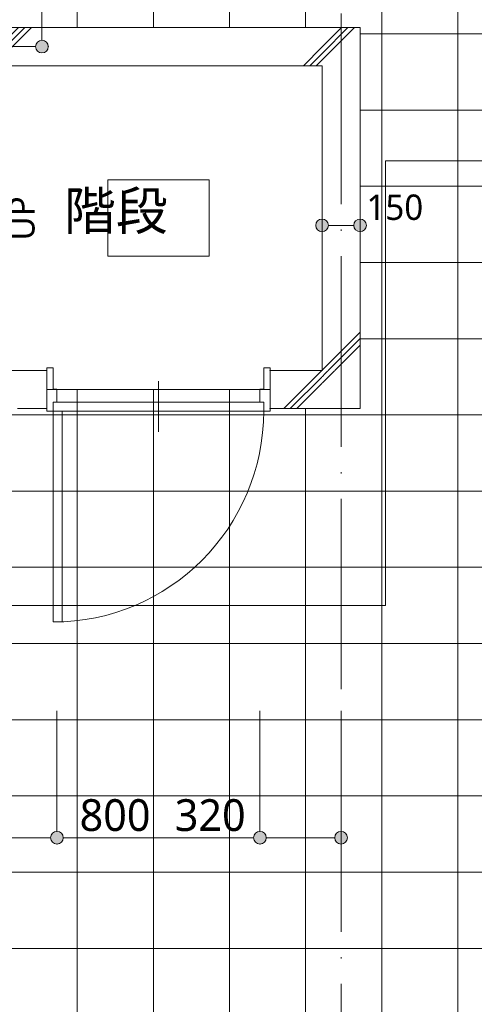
# Model space of a CAD drawing. Header units: millimetres. Extents: x 0 to 841, y 0 to 1188.
# Tile 44 of 98: x 162 to 198, y 971 to 1048. Entities that reach past the tile are written whole.
import ezdxf
from ezdxf.xclip import XClip

# ---------------------------------------------------------------- set-up
doc = ezdxf.new("R2010")
doc.units = ezdxf.units.MM
doc.header["$MEASUREMENT"] = 0
doc.header["$XCLIPFRAME"] = 0
doc.linetypes.add('Wipeout_Contour', pattern=[1000, 0, -1000])
doc.linetypes.add('通り芯', pattern=[19, 15, -2, 0, -2])
for name, color, linetype, lineweight in [('Archicadドア_ペン_番号__23', 7, 'Continuous', 15), ('壁-躯体_ペン_番号__27', 7, 'Continuous', 15), ('室名.★_ペン_番号__46', 7, 'Continuous', 13), ('寸法_ペン_番号__45', 7, 'Continuous', 13), ('寸法_ペン_番号__46', 7, 'Continuous', 13), ('床_ペン_番号__101', 252, 'Continuous', 5), ('通り芯_ペン_番号__139', 8, 'Continuous', 5)]:
    doc.layers.add(name, color=color, linetype=linetype, lineweight=lineweight)
for name, color, linetype, lineweight, true_color in [('Archicadドア_ペン_番号__63', 251, 'Continuous', 5, 0x6a6a6a), ('壁-躯体_ペン_番号__169', 253, 'Continuous', 5, 0xaaaaaa), ('室名.★_ペン_番号__85', 251, 'Continuous', 5, 0x6a6a6a), ('寸法_ペン_番号__85', 251, 'Continuous', 5, 0x6a6a6a), ('床_ペン_番号__89', 251, 'Continuous', 5, 0x6a6a6a), ('断面図_ペン_番号__85', 251, 'Continuous', 5, 0x6a6a6a), ('階段_ペン_番号__71', 251, 'Continuous', 5, 0x6a6a6a)]:
    doc.layers.add(name, color=color, linetype=linetype, lineweight=lineweight, true_color=true_color)
for name, color, linetype in [('壁-躯体', 7, 'Continuous'), ('室名.★', 7, 'Continuous'), ('寸法', 7, 'Continuous'), ('床', 7, 'Continuous')]:
    doc.layers.add(name, color=color, linetype=linetype)
doc.styles.add('GENERATED_STYLE_1', font='meiryo.ttc')
doc.styles.add('GENERATED_STYLE_2', font='meiryo.ttc')
pattern_1 = [(45, (93.15, 926.959), (-12.728, 12.728), []), (45, (92.896, 927.213), (-12.728, 12.728), []), (45, (92.642, 927.468), (-12.728, 12.728), [])]

# ---------------------------------------------------------------- blocks, each defined once
blk = doc.blocks.new('図面_5_5', base_point=(203.151, 1001.922))
at = {"color": 254, "linetype": 'Wipeout_Contour', "lineweight": 0, "ltscale": 14637.712152}
blk.add_wipeout([(133.151, 926.959), (221.651, 926.959), (221.651, 1094.959), (154.651, 1094.959), (154.651, 1082.259), (151.651, 1081.459), (151.651, 1061.859), (154.651, 1061.059), (154.651, 1045.959), (187.151, 1045.959), (187.151, 1018.959), (160.151, 1018.959), (160.151, 991.959), (133.151, 991.959)], dxfattribs=at).dxf.layer = '床'
at = {"layer": '寸法', "linetype": 'Continuous', "lineweight": 0, "true_color": 0x000000}
for points in [[(164.251, 983.671), (164.289, 983.48), (164.397, 983.318), (164.559, 983.209), (164.751, 983.171), (164.942, 983.209), (165.104, 983.318), (165.213, 983.48), (165.251, 983.671), (165.213, 983.862), (165.104, 984.025), (164.942, 984.133), (164.751, 984.171), (164.559, 984.133), (164.397, 984.025), (164.289, 983.862)], [(180.251, 983.671), (180.289, 983.48), (180.397, 983.318), (180.559, 983.209), (180.751, 983.171), (180.942, 983.209), (181.104, 983.318), (181.213, 983.48), (181.251, 983.671), (181.213, 983.862), (181.104, 984.025), (180.942, 984.133), (180.751, 984.171), (180.559, 984.133), (180.397, 984.025), (180.289, 983.862)], [(186.651, 983.671), (186.689, 983.48), (186.797, 983.318), (186.959, 983.209), (187.151, 983.171), (187.342, 983.209), (187.504, 983.318), (187.613, 983.48), (187.651, 983.671), (187.613, 983.862), (187.504, 984.025), (187.342, 984.133), (187.151, 984.171), (186.959, 984.133), (186.797, 984.025), (186.689, 983.862)]]:
    blk.add_hatch(color=18, dxfattribs=at).paths.add_polyline_path(points)
at = {"layer": '床_ペン_番号__101', "linetype": 'Continuous', "lineweight": 5}
h = blk.add_hatch(dxfattribs=at)
h.set_pattern_fill('格子30x30_0005', color=252, style=0, pattern_type=2)
h.set_pattern_definition([(0, (160.351, 926.9587), (0, 6), []), (90, (160.351, 926.9587), (-6, 0), [])])
h.paths.add_polyline_path([(133.151, 926.959), (221.651, 926.959), (221.651, 1094.959), (154.651, 1094.959), (154.651, 1082.259), (151.651, 1081.459), (151.651, 1061.859), (154.651, 1061.059), (154.651, 1045.959), (187.151, 1045.959), (187.151, 1018.959), (160.151, 1018.959), (160.151, 991.959), (133.151, 991.959)])
at = {"layer": 'Archicadドア_ペン_番号__23', "color": 7, "linetype": 'Continuous', "lineweight": 15}
for p, q in [((164.451, 1017.259), (164.451, 1017.979)), ((164.451, 1017.979), (164.751, 1017.979)), ((181.051, 1017.979), (164.451, 1017.979)), ((164.451, 1017.979), (164.451, 1017.259)), ((181.051, 1017.979), (180.751, 1017.979)), ((181.051, 1017.259), (181.051, 1017.979)), ((181.051, 1017.259), (181.051, 1017.979)), ((164.451, 1017.259), (181.051, 1017.259))]:
    blk.add_line(p, q, dxfattribs=at)
at = {"layer": 'Archicadドア_ペン_番号__63', "color": 251, "linetype": 'Continuous', "lineweight": 5, "true_color": 0x6a6a6a}
for p, q in [((165.171, 1017.259), (164.451, 1017.259)), ((164.451, 1017.259), (164.451, 1000.659)), ((165.171, 1000.659), (165.171, 1017.259)), ((164.451, 1000.659), (165.171, 1000.659))]:
    blk.add_line(p, q, dxfattribs=at)
blk.add_arc((164.451, 1017.259), 16.6, 270, 0, dxfattribs=at)
at = {"layer": '寸法_ペン_番号__45', "color": 7, "linetype": 'Continuous', "lineweight": 13}
for centre in [(164.751, 983.671), (180.751, 983.671), (187.151, 983.671)]:
    blk.add_circle(centre, 0.5, dxfattribs=at)
at = {"layer": '寸法_ペン_番号__85', "color": 251, "linetype": 'Continuous', "lineweight": 5, "true_color": 0x6a6a6a}
for p, q in [((164.751, 984.171), (164.751, 993.671)), ((180.751, 984.171), (180.751, 993.671)), ((187.151, 984.171), (187.151, 993.671)), ((160.651, 983.671), (164.251, 983.671)), ((165.251, 983.671), (180.251, 983.671)), ((181.251, 983.671), (186.651, 983.671))]:
    blk.add_line(p, q, dxfattribs=at)
for p in [(164.751, 983.171), (180.751, 983.171), (187.151, 983.171)]:
    blk.add_point(p, dxfattribs=at)
at = {"layer": '床_ペン_番号__89', "color": 251, "linetype": 'Continuous', "lineweight": 5, "true_color": 0x6a6a6a, "flags": 128}
blk.add_lwpolyline([(133.151, 926.959), (221.651, 926.959), (221.651, 1094.959), (154.651, 1094.959), (154.651, 1082.259), (151.651, 1081.459), (151.651, 1061.859), (154.651, 1061.059), (154.651, 1045.959), (187.151, 1045.959), (187.151, 1018.959), (160.151, 1018.959), (160.151, 991.959), (133.151, 991.959)], close=True, dxfattribs=at)
at = {"layer": '断面図_ペン_番号__85', "color": 251, "linetype": 'Continuous', "lineweight": 5, "true_color": 0x6a6a6a}
for p, q in [((190.651, 1001.959), (190.651, 1036.959)), ((190.651, 1036.959), (371.651, 1036.959)), ((34.651, 1001.959), (190.651, 1001.959))]:
    blk.add_line(p, q, dxfattribs=at)
at = {"layer": '寸法_ペン_番号__46', "color": 7, "linetype": 'Continuous', "lineweight": 13, "attachment_point": 7, "style": 'GENERATED_STYLE_1'}
for s, insert, char_height, width in [('\\A1;{\\pql;\\fMeiryo|b0|i0|c128|p0;\\W1.000000;150}', (189.151, 1032.286), 2, 4.96876), ('\\A1;{\\pql;\\fMeiryo|b0|i0|c128|p0;\\W1.000000;800}', (166.54, 984.171), 2.5, 6.21095), ('\\A1;{\\pql;\\fMeiryo|b0|i0|c128|p0;\\W1.000000;320}', (174.04, 984.171), 2.5, 6.21095)]:
    blk.add_mtext(s, dxfattribs=dict(at, insert=insert, char_height=char_height, width=width))
at = {"color": 254, "linetype": 'Wipeout_Contour', "lineweight": 0, "ltscale": 4187.816176}
blk.add_wipeout([(158.958, 1018.959), (187.151, 1018.959), (187.151, 1045.959), (158.958, 1045.959)], dxfattribs=at).dxf.layer = '床'
at = {"layer": 'Archicadドア_ペン_番号__23', "color": 7, "linetype": 'Continuous', "lineweight": 15}
for p, q in [((164.451, 1018.979), (164.451, 1020.659)), ((181.051, 1018.979), (181.051, 1020.659)), ((164.751, 1018.979), (164.451, 1018.979)), ((164.751, 1017.979), (164.751, 1018.979)), ((180.751, 1017.979), (180.751, 1018.979)), ((180.751, 1018.979), (181.051, 1018.979))]:
    blk.add_line(p, q, dxfattribs=at)
at = {"layer": 'Archicadドア_ペン_番号__63', "color": 251, "linetype": 'Continuous', "lineweight": 5, "true_color": 0x6a6a6a}
blk.add_line((172.751, 1015.619), (172.751, 1019.619), dxfattribs=at)
at = {"layer": '床_ペン_番号__89', "color": 251, "linetype": 'Continuous', "lineweight": 5, "true_color": 0x6a6a6a, "flags": 128}
blk.add_lwpolyline([(158.958, 1018.959), (187.151, 1018.959), (187.151, 1045.959), (158.958, 1045.959)], close=True, dxfattribs=at)
at = {"layer": '階段_ペン_番号__71', "color": 251, "linetype": 'Continuous', "lineweight": 5, "true_color": 0x6a6a6a, "insert": (162.004, 1030.692), "char_height": 2, "attachment_point": 4, "rotation": 90, "style": 'GENERATED_STYLE_2'}
blk.add_mtext('\\A1;{\\pql;\\fMeiryo UI|b0|i0|c128|p0;\\W1.000000;UP}', dxfattribs=at)
at = {"color": 254, "linetype": 'Wipeout_Contour', "lineweight": 0, "ltscale": 3185.920747}
blk.add_wipeout([(185.651, 1044.459), (188.651, 1044.459), (188.651, 1047.459)], dxfattribs=at).dxf.layer = '壁-躯体'
at = {"color": 254, "linetype": 'Wipeout_Contour', "lineweight": 0, "ltscale": 4116.990867}
blk.add_wipeout([(123.651, 1020.459), (123.651, 1017.459), (163.951, 1017.459), (163.951, 1020.459)], dxfattribs=at).dxf.layer = '壁-躯体'
at = {"color": 254, "linetype": 'Wipeout_Contour', "lineweight": 0, "ltscale": 3110.160866}
blk.add_wipeout([(185.651, 1020.459), (188.651, 1017.459), (188.651, 1020.459)], dxfattribs=at).dxf.layer = '壁-躯体'
at = {"color": 254, "linetype": 'Wipeout_Contour', "lineweight": 0, "ltscale": 4187.27346}
blk.add_wipeout([(168.751, 1029.459), (176.751, 1029.459), (176.751, 1035.459), (168.751, 1035.459)], dxfattribs=at).dxf.layer = '室名.★'
at = {"layer": '壁-躯体_ペン_番号__169', "linetype": 'Continuous', "lineweight": 5, "true_color": 0xaaaaaa}
h = blk.add_hatch(dxfattribs=at)
h.set_pattern_fill('コンクリート_構造2_0005', color=253, style=0, pattern_type=2)
h.set_pattern_definition(pattern_1)
h.paths.add_polyline_path([(185.651, 1044.459), (188.651, 1044.459), (188.651, 1047.459)])
h = blk.add_hatch(dxfattribs=at)
h.set_pattern_fill('コンクリート_構造2_0005', color=253, style=0, pattern_type=2)
h.set_pattern_definition(pattern_1)
h.paths.add_polyline_path([(123.651, 1020.459), (123.651, 1017.459), (163.951, 1017.459), (163.951, 1020.459)])
h = blk.add_hatch(dxfattribs=at)
h.set_pattern_fill('コンクリート_構造2_0005', color=253, style=0, pattern_type=2)
h.set_pattern_definition(pattern_1)
h.paths.add_polyline_path([(185.651, 1020.459), (188.651, 1017.459), (188.651, 1020.459)])
at = {"layer": 'Archicadドア_ペン_番号__23', "color": 7, "linetype": 'Continuous', "lineweight": 15}
for p, q in [((164.451, 1020.659), (163.951, 1020.659)), ((163.951, 1020.659), (163.951, 1020.159)), ((163.951, 1017.759), (163.951, 1017.259)), ((163.951, 1017.259), (164.451, 1017.259))]:
    blk.add_line(p, q, dxfattribs=at)
for p in [(163.951, 1020.459), (163.951, 1017.459)]:
    blk.add_point(p, dxfattribs=at)
at = {"layer": '壁-躯体_ペン_番号__27', "color": 7, "linetype": 'Continuous', "lineweight": 15}
blk.add_line((163.951, 1017.459), (163.951, 1020.459), dxfattribs=at)
at = {"layer": '壁-躯体_ペン_番号__27', "color": 7, "linetype": 'Continuous', "lineweight": 15, "flags": 128}
for points in [[(163.951, 1020.459), (123.651, 1020.459)], [(161.651, 1017.459), (163.951, 1017.459)]]:
    blk.add_lwpolyline(points, dxfattribs=at)
at = {"layer": '室名.★_ペン_番号__85', "color": 251, "linetype": 'Continuous', "lineweight": 5, "true_color": 0x6a6a6a, "flags": 128}
blk.add_lwpolyline([(168.751, 1029.459), (176.751, 1029.459), (176.751, 1035.459), (168.751, 1035.459)], close=True, dxfattribs=at)
at = {"color": 254, "linetype": 'Wipeout_Contour', "lineweight": 0, "ltscale": 3189.505951}
blk.add_wipeout([(185.651, 1044.459), (188.651, 1047.459), (185.651, 1047.459)], dxfattribs=at).dxf.layer = '壁-躯体'
at = {"color": 254, "linetype": 'Wipeout_Contour', "lineweight": 0, "ltscale": 4141.47765}
blk.add_wipeout([(181.551, 1020.459), (181.551, 1017.459), (185.651, 1017.459), (185.651, 1020.459)], dxfattribs=at).dxf.layer = '壁-躯体'
at = {"layer": '壁-躯体_ペン_番号__169', "linetype": 'Continuous', "lineweight": 5, "true_color": 0xaaaaaa}
h = blk.add_hatch(dxfattribs=at)
h.set_pattern_fill('コンクリート_構造2_0005', color=253, style=0, pattern_type=2)
h.set_pattern_definition(pattern_1)
h.paths.add_polyline_path([(185.651, 1044.459), (188.651, 1047.459), (185.651, 1047.459)])
h = blk.add_hatch(dxfattribs=at)
h.set_pattern_fill('コンクリート_構造2_0005', color=253, style=0, pattern_type=2)
h.set_pattern_definition(pattern_1)
h.paths.add_polyline_path([(181.551, 1020.459), (181.551, 1017.459), (185.651, 1017.459), (185.651, 1020.459)])
at = {"layer": 'Archicadドア_ペン_番号__23', "color": 7, "linetype": 'Continuous', "lineweight": 15}
for p, q in [((181.051, 1020.659), (181.551, 1020.659)), ((181.551, 1020.659), (181.551, 1020.159)), ((181.551, 1017.259), (181.051, 1017.259)), ((181.551, 1017.759), (181.551, 1017.259))]:
    blk.add_line(p, q, dxfattribs=at)
for p in [(181.551, 1020.459), (181.551, 1017.459)]:
    blk.add_point(p, dxfattribs=at)
at = {"layer": '壁-躯体_ペン_番号__27', "color": 7, "linetype": 'Continuous', "lineweight": 15}
blk.add_line((181.551, 1017.459), (181.551, 1020.459), dxfattribs=at)
at = {"layer": '壁-躯体_ペン_番号__27', "color": 7, "linetype": 'Continuous', "lineweight": 15, "flags": 128}
blk.add_lwpolyline([(188.651, 1047.459), (188.651, 1044.459)], dxfattribs=at)
at = {"color": 254, "linetype": 'Wipeout_Contour', "lineweight": 0, "ltscale": 4225.067539}
blk.add_wipeout([(185.651, 1047.459), (94.651, 1047.459), (94.651, 1044.459), (185.651, 1044.459)], dxfattribs=at).dxf.layer = '壁-躯体'
at = {"color": 254, "linetype": 'Wipeout_Contour', "lineweight": 0, "ltscale": 3105.865387}
blk.add_wipeout([(185.651, 1017.459), (188.651, 1017.459), (185.651, 1020.459)], dxfattribs=at).dxf.layer = '壁-躯体'
at = {"layer": '壁-躯体_ペン_番号__169', "linetype": 'Continuous', "lineweight": 5, "true_color": 0xaaaaaa}
h = blk.add_hatch(dxfattribs=at)
h.set_pattern_fill('コンクリート_構造2_0005', color=253, style=0, pattern_type=2)
h.set_pattern_definition(pattern_1)
h.paths.add_polyline_path([(185.651, 1047.459), (94.651, 1047.459), (94.651, 1044.459), (185.651, 1044.459)])
h = blk.add_hatch(dxfattribs=at)
h.set_pattern_fill('コンクリート_構造2_0005', color=253, style=0, pattern_type=2)
h.set_pattern_definition(pattern_1)
h.paths.add_polyline_path([(185.651, 1017.459), (188.651, 1017.459), (185.651, 1020.459)])
at = {"layer": '寸法', "linetype": 'Continuous', "lineweight": 0, "true_color": 0x000000}
blk.add_hatch(color=18, dxfattribs=at).paths.add_polyline_path([(163.066, 1045.959), (163.104, 1045.767), (163.213, 1045.605), (163.375, 1045.497), (163.566, 1045.459), (163.758, 1045.497), (163.92, 1045.605), (164.028, 1045.767), (164.066, 1045.959), (164.028, 1046.15), (163.92, 1046.312), (163.758, 1046.421), (163.566, 1046.459), (163.375, 1046.421), (163.213, 1046.312), (163.104, 1046.15)])
at = {"layer": '壁-躯体_ペン_番号__27', "color": 7, "linetype": 'Continuous', "lineweight": 15, "flags": 128}
for points in [[(188.651, 1047.459), (154.651, 1047.459)], [(94.651, 1044.459), (185.651, 1044.459)], [(185.651, 1020.459), (181.551, 1020.459)], [(188.651, 1017.459), (188.651, 1020.459)], [(181.551, 1017.459), (188.651, 1017.459)]]:
    blk.add_lwpolyline(points, dxfattribs=at)
at = {"layer": '寸法_ペン_番号__45', "color": 7, "linetype": 'Continuous', "lineweight": 13}
blk.add_circle((163.566, 1045.959), 0.5, dxfattribs=at)
at = {"layer": '寸法_ペン_番号__85', "color": 251, "linetype": 'Continuous', "lineweight": 5, "true_color": 0x6a6a6a}
for p, q in [((163.566, 1046.459), (163.566, 1061.559)), ((163.066, 1045.959), (153.566, 1045.959))]:
    blk.add_line(p, q, dxfattribs=at)
blk.add_point((164.066, 1045.959), dxfattribs=at)
at = {"color": 254, "linetype": 'Wipeout_Contour', "lineweight": 0, "ltscale": 4197.143776}
blk.add_wipeout([(185.651, 1044.459), (185.651, 1020.459), (188.651, 1020.459), (188.651, 1044.459)], dxfattribs=at).dxf.layer = '壁-躯体'
at = {"layer": '壁-躯体_ペン_番号__169', "linetype": 'Continuous', "lineweight": 5, "true_color": 0xaaaaaa}
h = blk.add_hatch(dxfattribs=at)
h.set_pattern_fill('コンクリート_構造2_0005', color=253, style=0, pattern_type=2)
h.set_pattern_definition(pattern_1)
h.paths.add_polyline_path([(185.651, 1044.459), (185.651, 1020.459), (188.651, 1020.459), (188.651, 1044.459)])
at = {"layer": '寸法', "linetype": 'Continuous', "lineweight": 0, "true_color": 0x000000}
for points in [[(185.151, 1031.886), (185.189, 1031.695), (185.297, 1031.532), (185.459, 1031.424), (185.651, 1031.386), (185.842, 1031.424), (186.004, 1031.532), (186.113, 1031.695), (186.151, 1031.886), (186.113, 1032.077), (186.004, 1032.239), (185.842, 1032.348), (185.651, 1032.386), (185.459, 1032.348), (185.297, 1032.239), (185.189, 1032.077)], [(188.151, 1031.886), (188.189, 1031.695), (188.297, 1031.532), (188.459, 1031.424), (188.651, 1031.386), (188.842, 1031.424), (189.004, 1031.532), (189.113, 1031.695), (189.151, 1031.886), (189.113, 1032.077), (189.004, 1032.239), (188.842, 1032.348), (188.651, 1032.386), (188.459, 1032.348), (188.297, 1032.239), (188.189, 1032.077)]]:
    blk.add_hatch(color=18, dxfattribs=at).paths.add_polyline_path(points)
at = {"layer": '壁-躯体_ペン_番号__27', "color": 7, "linetype": 'Continuous', "lineweight": 15, "flags": 128}
for points in [[(185.651, 1044.459), (185.651, 1020.459)], [(188.651, 1020.459), (188.651, 1044.459)]]:
    blk.add_lwpolyline(points, dxfattribs=at)
at = {"layer": '寸法_ペン_番号__45', "color": 7, "linetype": 'Continuous', "lineweight": 13}
for centre in [(185.651, 1031.886), (188.651, 1031.886)]:
    blk.add_circle(centre, 0.5, dxfattribs=at)
at = {"layer": '寸法_ペン_番号__85', "color": 251, "linetype": 'Continuous', "lineweight": 5, "true_color": 0x6a6a6a}
blk.add_line((188.151, 1031.886), (186.151, 1031.886), dxfattribs=at)
at = {"layer": '通り芯_ペン_番号__139', "color": 8, "linetype": '通り芯', "lineweight": 5}
blk.add_line((187.151, 1124.959), (187.151, 886.959), dxfattribs=at)
at = {"layer": '室名.★_ペン_番号__46', "color": 7, "linetype": 'Continuous', "lineweight": 13, "char_height": 3, "attachment_point": 2, "style": 'GENERATED_STYLE_1'}
for s, insert in [('\\A1;{\\pqc;\\pt0,920;\\fMeiryo|b0|i0|c128|p0;\\W1.000000;EVホール\\fMeiryo|b0|i0|c128|p0;\\W1.000000;\\A1{\\H.66x;\\S^  ;}\\fMeiryo|b0|i0|c128|p0;\\W1.000000;\\fMeiryo|b0|i0|c128|p0;\\W1.000000;\\A1{\\H.66x;\\S^  ;}\\fMeiryo|b0|i0|c128|p0;\\W1.000000;\\fMeiryo|b0|i0|c128|p0;\\W1.000000;\\fMeiryo|b0|i0|c128|p0;\\W1.000000;\\fMeiryo|b0|i0|c128|p0;\\W1.000000;\\fMeiryo|b0|i0|c128|p0;\\W1.000000;\\fMeiryo|b0|i0|c128|p0;\\W1.000000;\\fMeiryo|b0|i0|c128|p0;\\W1.000000;\\A1{\\H.66x;\\S^  ;}\\fMeiryo|b0|i0|c128|p0;\\W1.000000;\\fMeiryo|b0|i0|c128|p0;\\W1.000000;\\A1{\\H.66x;\\S^  ;}\\fMeiryo|b0|i0|c128|p0;\\W1.000000;\\fMeiryo|b0|i0|c128|p0;\\W1.000000;\\fMeiryo|b0|i0|c128|p0;\\W1.000000;\\fMeiryo|b0|i0|c128|p0;\\W1.000000;\\fMeiryo|b0|i0|c128|p0;\\W1.000000;\\fMeiryo|b0|i0|c128|p0;\\W1.000000;\\fMeiryo|b0|i0|c128|p0;\\W1.000000;\\A1{\\H.66x;\\S^  ;}\\fMeiryo|b0|i0|c128|p0;\\W1.000000;\\fMeiryo|b0|i0|c128|p0;\\W1.000000;\\A1{\\H.66x;\\S^  ;}\\fMeiryo|b0|i0|c128|p0;\\W1.000000;\\fMeiryo|b0|i0|c128|p0;\\W1.000000;\\fMeiryo|b0|i0|c128|p0;\\W1.000000;\\fMeiryo|b0|i0|c128|p0;\\W1.000000;\\fMeiryo|b0|i0|c128|p0;\\W1.000000;\\fMeiryo|b0|i0|c128|p0;\\W1.000000;\\fMeiryo|b0|i0|c128|p0;\\W1.000000;\\A1{\\H.66x;\\S^  ;}\\fMeiryo|b0|i0|c128|p0;\\W1.000000;\\fMeiryo|b0|i0|c128|p0;\\W1.000000;\\A1{\\H.66x;\\S^  ;}\\fMeiryo|b0|i0|c128|p0;\\W1.000000;\\fMeiryo|b0|i0|c128|p0;\\W1.000000;\\fMeiryo|b0|i0|c128|p0;\\W1.000000;\\fMeiryo|b0|i0|c128|p0;\\W1.000000;\\fMeiryo|b0|i0|c128|p0;\\W1.000000;\\fMeiryo|b0|i0|c128|p0;\\W1.000000;\\fMeiryo|b0|i0|c128|p0;\\W1.000000;\\A1{\\H.66x;\\S^  ;}\\fMeiryo|b0|i0|c128|p0;\\W1.000000;\\fMeiryo|b0|i0|c128|p0;\\W1.000000;\\A1{\\H.66x;\\S^  ;}\\fMeiryo|b0|i0|c128|p0;\\W1.000000;\\fMeiryo|b0|i0|c128|p0;\\W1.000000;\\fMeiryo|b0|i0|c128|p0;\\W1.000000;\\fMeiryo|b0|i0|c128|p0;\\W1.000000;\\fMeiryo|b0|i0|c128|p0;\\W1.000000;\\fMeiryo|b0|i0|c128|p0;\\W1.000000;\\fMeiryo|b0|i0|c128|p0;\\W1.000000;\\fMeiryo|b0|i0|c128|p0;\\W1.000000;}', (187.151, 1071.843)), ('\\A1;{\\pqc;\\pt0,920;\\fMeiryo|b0|i0|c128|p0;\\W1.000000;階段\\fMeiryo|b0|i0|c128|p0;\\W1.000000;\\A1{\\H.66x;\\S^  ;}\\fMeiryo|b0|i0|c128|p0;\\W1.000000;\\fMeiryo|b0|i0|c128|p0;\\W1.000000;\\A1{\\H.66x;\\S^  ;}\\fMeiryo|b0|i0|c128|p0;\\W1.000000;\\fMeiryo|b0|i0|c128|p0;\\W1.000000;\\fMeiryo|b0|i0|c128|p0;\\W1.000000;\\fMeiryo|b0|i0|c128|p0;\\W1.000000;\\fMeiryo|b0|i0|c128|p0;\\W1.000000;\\fMeiryo|b0|i0|c128|p0;\\W1.000000;\\fMeiryo|b0|i0|c128|p0;\\W1.000000;\\A1{\\H.66x;\\S^  ;}\\fMeiryo|b0|i0|c128|p0;\\W1.000000;\\fMeiryo|b0|i0|c128|p0;\\W1.000000;\\A1{\\H.66x;\\S^  ;}\\fMeiryo|b0|i0|c128|p0;\\W1.000000;\\fMeiryo|b0|i0|c128|p0;\\W1.000000;\\fMeiryo|b0|i0|c128|p0;\\W1.000000;\\fMeiryo|b0|i0|c128|p0;\\W1.000000;\\fMeiryo|b0|i0|c128|p0;\\W1.000000;\\fMeiryo|b0|i0|c128|p0;\\W1.000000;\\fMeiryo|b0|i0|c128|p0;\\W1.000000;\\A1{\\H.66x;\\S^  ;}\\fMeiryo|b0|i0|c128|p0;\\W1.000000;\\fMeiryo|b0|i0|c128|p0;\\W1.000000;\\A1{\\H.66x;\\S^  ;}\\fMeiryo|b0|i0|c128|p0;\\W1.000000;\\fMeiryo|b0|i0|c128|p0;\\W1.000000;\\fMeiryo|b0|i0|c128|p0;\\W1.000000;\\fMeiryo|b0|i0|c128|p0;\\W1.000000;\\fMeiryo|b0|i0|c128|p0;\\W1.000000;\\fMeiryo|b0|i0|c128|p0;\\W1.000000;\\fMeiryo|b0|i0|c128|p0;\\W1.000000;\\A1{\\H.66x;\\S^  ;}\\fMeiryo|b0|i0|c128|p0;\\W1.000000;\\fMeiryo|b0|i0|c128|p0;\\W1.000000;\\A1{\\H.66x;\\S^  ;}\\fMeiryo|b0|i0|c128|p0;\\W1.000000;\\fMeiryo|b0|i0|c128|p0;\\W1.000000;\\fMeiryo|b0|i0|c128|p0;\\W1.000000;\\fMeiryo|b0|i0|c128|p0;\\W1.000000;\\fMeiryo|b0|i0|c128|p0;\\W1.000000;\\fMeiryo|b0|i0|c128|p0;\\W1.000000;\\fMeiryo|b0|i0|c128|p0;\\W1.000000;\\A1{\\H.66x;\\S^  ;}\\fMeiryo|b0|i0|c128|p0;\\W1.000000;\\fMeiryo|b0|i0|c128|p0;\\W1.000000;\\A1{\\H.66x;\\S^  ;}\\fMeiryo|b0|i0|c128|p0;\\W1.000000;\\fMeiryo|b0|i0|c128|p0;\\W1.000000;\\fMeiryo|b0|i0|c128|p0;\\W1.000000;\\fMeiryo|b0|i0|c128|p0;\\W1.000000;\\fMeiryo|b0|i0|c128|p0;\\W1.000000;\\fMeiryo|b0|i0|c128|p0;\\W1.000000;\\fMeiryo|b0|i0|c128|p0;\\W1.000000;\\fMeiryo|b0|i0|c128|p0;\\W1.000000;}', (172.751, 1034.535))]:
    blk.add_mtext(s, dxfattribs=dict(at, insert=insert))

msp = doc.modelspace()

# ---------------------------------------------------------------- block references
at = {"color": 7, "linetype": 'Continuous', "lineweight": 5}
ref = msp.add_blockref('図面_5_5', (203.151, 1001.922), dxfattribs=at)
XClip(ref).set_block_clipping_path([(28.9435049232, 854.4891387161), (377.3581049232, 1149.3547809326)])

doc.saveas('drawing.dxf')
